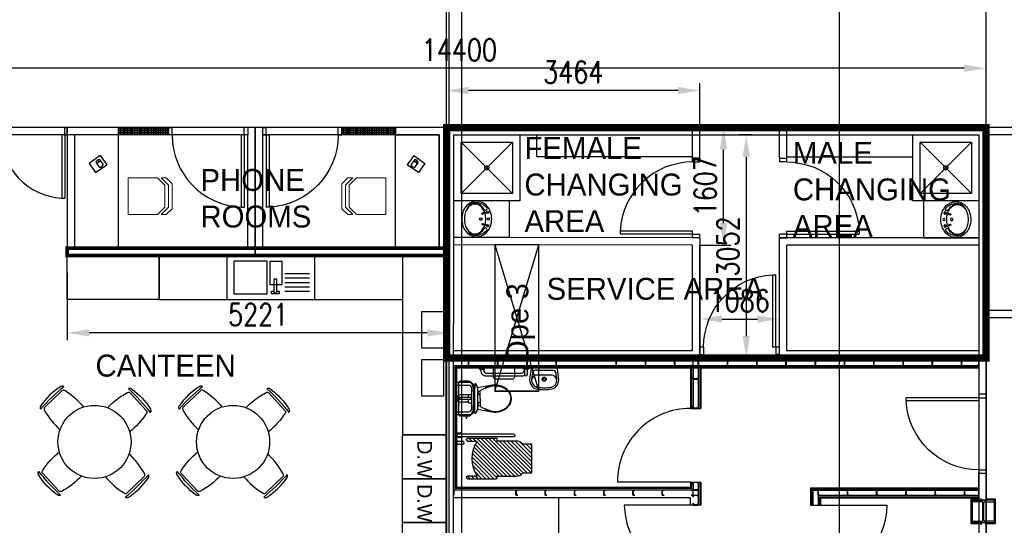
# Model space of a CAD drawing. Header units: millimetres. Extents: x -312551 to 250764, y -35891 to 59426.
# Tile 182 of 256: x -86822 to -73360, y 36540 to 43454. Entities that reach past the tile are written whole.
import ezdxf

# ---------------------------------------------------------------- set-up
doc = ezdxf.new("R2010")
doc.units = ezdxf.units.MM
doc.header["$LTSCALE"] = 2.5
doc.linetypes.add('HIDDEN2', pattern=[0.1875, 0.125, -0.0625])
for name, color, linetype in [('740-SANITARY-FITTINGS', 3, 'Continuous'), ('doors', 1, 'Continuous'), ('FO-00$0$SHELVES_COUNTERS', 1, 'Continuous'), ('FO-01- FURN$0$FURNITURE', 22, 'Continuous'), ('Furn-outline', 7, 'Continuous'), ('NF ARCH', 4, 'Continuous'), ('NF-AS BUILT', 7, 'Continuous'), ('NF-FURNITURE', 4, 'Continuous'), ('NF-GRIDS', 252, 'Continuous'), ('NF-Steel columns', 6, 'Continuous'), ('NF-TEXT', 1, 'Continuous'), ('REGUS-FURNITURE', 40, 'Continuous'), ('Service ducts', 2, 'Continuous')]:
    doc.layers.add(name, color=color, linetype=linetype)
doc.styles.add('ROMANS', font='romans.shx', dxfattribs={"width": 0.8})
doc.dimstyles.new('100NFDIM', dxfattribs={"dimscale": 100, "dimtxt": 3, "dimasz": 3, "dimexe": 1, "dimexo": 1, "dimgap": 1, "dimtad": 1, "dimdec": 0, "dimdsep": 46, "dimtxsty": 'ROMANS', "dimcen": 3, "dimclrd": 4, "dimclre": 4, "dimclrt": 1, "dimaunit": 1, "dimadec": 0, "dimazin": 0, "dimtfac": 1, "dimtdec": 0, "dimtmove": 0, "dimatfit": 3, "dimfxl": 0, "dimtolj": 1, "dimarcsym": 0})
pattern_1 = [(0, (-207992.777, 0), (0, 31.75), []), (0, (-207992.777, 15.875), (0, 31.75), [15.875, -7.9375])]

# ---------------------------------------------------------------- blocks, each defined once
blk = doc.blocks.new('305')
at = {"layer": 'NF-Steel columns', "color": 2, "linetype": 'Continuous'}
for points in [[(0, -152), (-156, -152), (-156, -132), (-19, -132, 0.414214), (-7, -119), (-7, 119, 0.414214), (-19, 132), (-156, 132), (-156, 153), (0, 153)], [(0, -152), (149, -152), (149, -132), (19, -132, -0.414214), (7, -119), (7, 119, -0.414214), (19, 132), (149, 132), (149, 153), (0, 153)]]:
    blk.add_lwpolyline(points, format="xyb", dxfattribs=at)
blk = doc.blocks.new('Door')
at = {"layer": 'REGUS-FURNITURE'}
for p, q in [((0, 0), (0.1, 0)), ((0, 0), (0, -0.05)), ((0.1, 0), (0.1, -0.09)), ((0.1, -0.05), (0, -0.05)), ((0.1, -0.05), (1.09, -0.05)), ((0.1, -0.09), (1.09, -0.09)), ((1.09, -0.09), (1.09, -0.05)), ((0.1, -1.036), (0, -1.036)), ((0, -1.086), (0, -1.036)), ((0.1, -1.036), (0.1, -1.086)), ((0, -1.086), (0.1, -1.086))]:
    blk.add_line(p, q, dxfattribs=at)
blk.add_arc((0.1, -0.045), 0.991, 270, 357.3974, dxfattribs=at)
blk = doc.blocks.new('*D214')
at = {"color": 4, "lineweight": -2, "ltscale": 500000}
for p, q in [((-76807, 41879), (-76988, 41879)), ((-76888, 41579), (-76888, 39127)), ((-76807, 38827), (-76988, 38827))]:
    blk.add_line(p, q, dxfattribs=at)
at = {"color": 4, "ltscale": 500000}
for points in [[(-76938, 41579), (-76838, 41579), (-76888, 41879)], [(-76938, 39127), (-76838, 39127), (-76888, 38827)]]:
    blk.add_solid(points, dxfattribs=at)
at = {"layer": 'Defpoints', "color": 0, "ltscale": 500000}
for p in [(-76707, 41879), (-76888, 38827), (-76707, 38827)]:
    blk.add_point(p, dxfattribs=at)
at = {"color": 1, "ltscale": 500000, "insert": (-77138, 40353), "char_height": 300, "attachment_point": 5, "rotation": 90, "style": 'ROMANS'}
blk.add_mtext('\\A1;3052', dxfattribs=at)
blk = doc.blocks.new('SINK')
at = {"layer": 'FO-00$0$SHELVES_COUNTERS', "color": 1}
for p, q in [((167488, 30257), (167488, 29657)), ((168414, 30257), (168414, 29657)), ((169614, 30257, 0), (169614, 29657, 0))]:
    blk.add_line(p, q, dxfattribs=at)
at = {"layer": 'FO-00$0$SHELVES_COUNTERS'}
for p, q in [((170820, 29657), (170820, 30257)), ((169209, 30010, 0), (169546, 30010, 0)), ((169209, 29951, 0), (169546, 29951, 0)), ((169209, 29890, 0), (169546, 29890, 0)), ((169209, 29829, 0), (169546, 29829, 0)), ((169209, 29767, 0), (169546, 29767, 0)), ((167488, 29657), (170820, 29657))]:
    blk.add_line(p, q, dxfattribs=at)
at = {"layer": 'FO-00$0$SHELVES_COUNTERS', "elevation": 0}
for points in [[(168510, 30180), (168510, 29731), (168966, 29731), (168966, 30180)], [(169003, 30177), (169003, 29860), (169172, 29860), (169172, 30177)], [(169061, 29742), (169061, 29936), (169096, 29936), (169096, 29742)]]:
    blk.add_lwpolyline(points, close=True, dxfattribs=at)
blk.add_lwpolyline([(169096, 29771), (169130, 29771), (169130, 29732), (169028, 29732), (169028, 29771), (169061, 29771)], dxfattribs=at)
blk = doc.blocks.new('FO-01- FURN$0$CHAIR')
at = {"layer": 'FO-01- FURN$0$FURNITURE'}
for p, q in [((-164, 464), (-165, 464)), ((94, 182), (-138, 409)), ((150, 156), (150, 157))]:
    blk.add_line(p, q, dxfattribs=at)
for centre, radius, start, end in [((376, -510), 1075, 120.7938, 139.6463), ((-159, 388), 30, 45.6325, 120.7938), ((-143, 443), 30, 57.1635, 135.6325), ((-1844, -1567), 2636, 40.8445, 50.4206), ((-658, -355), 981, 34.1016, 57.1635), ((-836, 676), 1075, 311.6188, 330.4713), ((73, 161), 30, 330.4713, 45.6325), ((129, 178), 30, 315.6325, 34.1016)]:
    blk.add_arc(centre, radius, start, end, dxfattribs=at)
blk = doc.blocks.new('FO-01- FURN$0$A$C41051455')
at = {"linetype": 'Continuous', "lineweight": 0}
for p in [(0, 500), (400, 0)]:
    blk.add_line(p, (0, 0), dxfattribs=at)
at = {"lineweight": 0}
for p, q in [((400, 500), (0, 500)), ((400, 500), (500, 400)), ((550, 400), (450, 500)), ((450, 500), (520, 500)), ((600, 420), (520, 500)), ((600, 80), (600, 420)), ((500, 400), (500, 100)), ((550, 100), (550, 400)), ((400, 0), (500, 100)), ((450, 0), (550, 100)), ((520, 0), (600, 80)), ((450, 0), (520, 0))]:
    blk.add_line(p, q, dxfattribs=at)
blk = doc.blocks.new('BASIN_545')
at = {"layer": '740-SANITARY-FITTINGS', "color": 0}
for p, q in [((-104, -95), (-88, -160)), ((-88, -91), (-72, -156)), ((88, -91), (72, -156)), ((104, -95), (88, -160))]:
    blk.add_line(p, q, dxfattribs=at)
for centre, radius in [((-100, -78), 17.6), ((-100, -78), 11.6), ((0, -63), 16), ((100, -78), 17.6), ((100, -78), 11.6), ((0, -180), 20)]:
    blk.add_circle(centre, radius, dxfattribs=at)
for centre, radius, start, end in [((-42, -262), 235, 129.8572, 153.6119), ((-10, -264), 238, 132.7019, 174.8661), ((-57, -298), 189, 125.5377, 149.8906), ((-17, -293), 275, 109.076, 129.8572), ((-159, -110), 24.4, 300.0122, 120.0122), ((-23, -346), 248, 120.0122, 125.5377), ((-23, -346), 238, 108.4839, 125.5377), ((0, -341), 326, 90, 109.076), ((0, -422), 317, 90, 104.9359), ((0, -341), 326, 70.924, 90), ((0, -422), 317, 75.0641, 90), ((23, -346), 238, 54.4623, 71.5161), ((17, -293), 275, 50.1428, 70.924), ((159, -110), 24.4, 59.9878, 239.9878), ((23, -346), 248, 54.4623, 59.9878), ((57, -298), 189, 30.1094, 54.4623), ((10, -264), 238, 5.1339, 47.2981), ((42, -262), 235, 26.3881, 50.1428), ((-81, -242), 191, 153.6119, 180), ((-81, -242), 191, 180, 206.3881), ((-107, -255), 141, 174.8661, 250.5816), ((-110, -268), 128, 149.8906, 174.4509), ((-232, -255), 5.02, 179.8426, 359.8513), ((-110, -268), 118, 149.8906, 180), ((-110, -268), 118, 180, 210.1094), ((-57, -298), 179, 125.5377, 149.8906), ((-80, -158), 8.43, 194.1282, 14.1282), ((80, -158), 8.43, 165.8718, 345.8718), ((107, -255), 141, 289.4184, 5.1339), ((57, -298), 179, 30.1094, 54.4623), ((110, -268), 118, 0, 30.1094), ((110, -268), 118, 329.8906, 360), ((110, -268), 128, 5.5491, 30.1094), ((232, -255), 5.02, 180.1487, 0.1574), ((81, -242), 191, 360, 26.3881), ((81, -242), 191, 333.6119, 360), ((-42, -223), 235, 206.3881, 230.1428), ((-57, -237), 179, 210.1094, 234.4623), ((-17, -192), 275, 230.1428, 250.924), ((-23, -189), 238, 234.4623, 253.5183), ((0, -113), 317, 253.5183, 270), ((0, -113), 317, 270, 286.4817), ((23, -189), 238, 286.4817, 305.5377), ((17, -192), 275, 289.076, 309.8572), ((57, -237), 179, 305.5377, 329.8906), ((42, -223), 235, 309.8572, 333.6119), ((0, -144), 326, 250.924, 270), ((0, -144), 326, 270, 289.076)]:
    blk.add_arc(centre, radius, start, end, dxfattribs=at)
blk = doc.blocks.new('B_545')
at = {"color": 8}
blk.add_blockref('BASIN_545', (0, -15), dxfattribs=at)
blk = doc.blocks.new('1800door')
for p, q in [((-865, 0), (-865, 864)), ((-825, 864), (-865, 864)), ((-825, 0), (-825, 864)), ((825, 0), (825, 864)), ((825, 864), (865, 864)), ((865, 0), (865, 864)), ((-865, 0), (-900, 0)), ((-865, 0), (-865, -100)), ((-865, 0), (-825, 0)), ((865, 0), (825, 0)), ((865, 0), (865, -100)), ((865, 0), (900, 0)), ((900, 0), (900, -100)), ((-900, 0), (-900, -100)), ((-865, -100), (-900, -100)), ((865, -100), (900, -100))]:
    blk.add_line(p, q)
for centre, start, end in [((-865, 0), 0, 87.3495), ((865, 0), 92.6505, 180)]:
    blk.add_arc(centre, 865, start, end)
blk = doc.blocks.new('*D250')
at = {"color": 4, "lineweight": -2, "ltscale": 500000}
for p, q in [((-77521, 41979), (-77098, 41979)), ((-77198, 40672), (-77198, 41679)), ((-77521, 40372), (-77098, 40372))]:
    blk.add_line(p, q, dxfattribs=at)
at = {"color": 4, "ltscale": 500000}
for points in [[(-77248, 41679), (-77148, 41679), (-77198, 41979)], [(-77248, 40672), (-77148, 40672), (-77198, 40372)]]:
    blk.add_solid(points, dxfattribs=at)
at = {"layer": 'Defpoints', "color": 0, "ltscale": 500000}
for p in [(-77621, 41979), (-77198, 41979), (-77621, 40372)]:
    blk.add_point(p, dxfattribs=at)
at = {"color": 1, "ltscale": 500000, "insert": (-77448, 41176), "char_height": 300, "attachment_point": 5, "rotation": 90, "style": 'ROMANS'}
blk.add_mtext('\\A1;1607', dxfattribs=at)
blk = doc.blocks.new('*D251')
at = {"color": 4, "lineweight": -2, "ltscale": 500000}
for p, q in [((-80985, 41885), (-80985, 42585)), ((-77521, 41885), (-77521, 42585)), ((-77821, 42485), (-80685, 42485))]:
    blk.add_line(p, q, dxfattribs=at)
at = {"color": 4, "ltscale": 500000}
for points in [[(-80685, 42535), (-80685, 42435), (-80985, 42485)], [(-77821, 42535), (-77821, 42435), (-77521, 42485)]]:
    blk.add_solid(points, dxfattribs=at)
at = {"layer": 'Defpoints', "color": 0, "ltscale": 500000}
for p in [(-80985, 42485), (-80985, 41785, 0), (-77521, 41785)]:
    blk.add_point(p, dxfattribs=at)
at = {"color": 1, "ltscale": 500000, "insert": (-79253, 42735), "char_height": 300, "attachment_point": 5, "style": 'ROMANS'}
blk.add_mtext('\\A1;3464', dxfattribs=at)
blk = doc.blocks.new('*D252')
at = {"color": 4, "lineweight": -2, "ltscale": 500000}
for p, q in [((-88010, 42217), (-88010, 42890)), ((-73610, 42217), (-73610, 42890)), ((-73910, 42790), (-87710, 42790))]:
    blk.add_line(p, q, dxfattribs=at)
at = {"color": 4, "ltscale": 500000}
for points in [[(-87710, 42840), (-87710, 42740), (-88010, 42790)], [(-73910, 42840), (-73910, 42740), (-73610, 42790)]]:
    blk.add_solid(points, dxfattribs=at)
at = {"layer": 'Defpoints', "color": 0, "ltscale": 500000}
for p in [(-88010, 42790), (-88010, 42117), (-73610, 42117)]:
    blk.add_point(p, dxfattribs=at)
at = {"color": 1, "ltscale": 500000, "insert": (-80810, 43040), "char_height": 300, "attachment_point": 5, "style": 'ROMANS'}
blk.add_mtext('\\A1;14400', dxfattribs=at)
blk = doc.blocks.new('*D253')
at = {"color": 4, "lineweight": -2, "ltscale": 500000}
for p, q in [((-77521, 39457), (-77521, 39461)), ((-76435, 39457), (-76435, 39461)), ((-77221, 39361), (-76735, 39361))]:
    blk.add_line(p, q, dxfattribs=at)
at = {"color": 4, "ltscale": 500000}
for points in [[(-77221, 39411), (-77221, 39311), (-77521, 39361)], [(-76735, 39411), (-76735, 39311), (-76435, 39361)]]:
    blk.add_solid(points, dxfattribs=at)
at = {"layer": 'Defpoints', "color": 0, "ltscale": 500000}
for p in [(-77521, 39357), (-76435, 39361), (-76435, 39357)]:
    blk.add_point(p, dxfattribs=at)
at = {"color": 1, "ltscale": 500000, "insert": (-76978, 39611), "char_height": 300, "attachment_point": 5, "style": 'ROMANS'}
blk.add_mtext('\\A1;1086', dxfattribs=at)
blk = doc.blocks.new('*D254')
at = {"color": 4, "lineweight": -2, "ltscale": 500000}
for p, q in [((-86171, 39992), (-86171, 39071)), ((-80950, 39992), (-80950, 39071)), ((-81250, 39171), (-85871, 39171))]:
    blk.add_line(p, q, dxfattribs=at)
at = {"color": 4, "ltscale": 500000}
for points in [[(-85871, 39221), (-85871, 39121), (-86171, 39171)], [(-81250, 39221), (-81250, 39121), (-80950, 39171)]]:
    blk.add_solid(points, dxfattribs=at)
at = {"layer": 'Defpoints', "color": 0, "ltscale": 500000}
for p in [(-86171, 40092), (-80950, 40092), (-86171, 39171)]:
    blk.add_point(p, dxfattribs=at)
at = {"color": 1, "ltscale": 500000, "insert": (-83561, 39421), "char_height": 300, "attachment_point": 5, "style": 'ROMANS'}
blk.add_mtext('\\A1;5221', dxfattribs=at)

msp = doc.modelspace()

# ---------------------------------------------------------------- hatches: boundary and pattern name
at = {"ltscale": 500000}
h = msp.add_hatch(dxfattribs=at)
h.set_pattern_fill('BRASS', color=8, scale=5, style=0)
h.set_pattern_definition(pattern_1)
h.paths.add_polyline_path([(-81685, 41979.1), (-82417.1, 41979.1), (-82417.1, 41879.1), (-81685, 41879.1)])
at = {"layer": 'NF ARCH'}
h = msp.add_hatch(dxfattribs=at)
h.set_pattern_fill('BRASS', color=8, scale=5, style=0)
h.set_pattern_definition(pattern_1)
h.paths.add_polyline_path([(-84789.1, 41879.1), (-84789.1, 41979.1), (-85471.2, 41979.1), (-85471.2, 41879.1)])
at = {"layer": 'NF-FURNITURE'}
h = msp.add_hatch(dxfattribs=at)
h.set_pattern_fill('ANSI31', color=8, scale=12, angle=180, style=0)
h.set_pattern_definition([(315, (734170.83, 67528.308), (-26.9407684, -26.9407684), [])])
edge = h.paths.add_edge_path()
edge.add_line((-80565.5, 37212.7), (-80698, 37212.7))
edge.add_arc((-80698, 37195.2), 17.5, 90, 270)
edge.add_line((-80698, 37177.7), (-80304.4, 37177.7))
edge.add_arc((-80304.4, 37195.2), 17.5, 270, 450)
edge.add_line((-80304.4, 37212.7), (-80035.8, 37212.7))
edge.add_arc((-80030.4, 37322.8), 110.2, 267.1917, 323.80642)
edge.add_line((-79941.5, 37257.7), (-79818, 37257.7))
edge.add_line((-79818, 37257.7), (-79818, 37647.7))
edge.add_line((-79818, 37647.7), (-79941.5, 37647.7))
edge.add_arc((-80030.4, 37582.6), 110.2, 36.19358, 92.8083)
edge.add_line((-80035.8, 37692.7), (-80304.4, 37692.7))
edge.add_arc((-80304.4, 37710.2), 17.5, 270, 450)
edge.add_line((-80304.4, 37727.7), (-80698, 37727.7))
edge.add_arc((-80698, 37710.2), 17.5, 90, 270)
edge.add_line((-80698, 37692.7), (-80565.5, 37692.7))
edge.add_arc((-80208, 37452.7), 430.6, 146.1302, 213.8698)

# ---------------------------------------------------------------- linework, layer by layer
at = {"color": 8, "ltscale": 500000}
for p, q in [((-86171.2, 41979.1, 0), (-88071.2, 41979.1, 0)), ((-86071.2, 41879.1, 0), (-87971.2, 41879.1, 0)), ((-76435, 38827.1), (-76435, 40471.3)), ((-77621, 38927.1), (-77621, 40372.4)), ((-77521, 38977.1), (-77521, 40372.3)), ((-76335, 38927.1), (-76335, 40371.2))]:
    msp.add_line(p, q, dxfattribs=at)
at = {"color": 8, "ltscale": 500000, "elevation": 0}
for points in [[(-86171.2, 40229.2), (-83603.1, 40229.2), (-83603.1, 41979.1), (-86171.2, 41979.1)], [(-86071.2, 40329.2), (-83703.1, 40329.2), (-83703.1, 41879.1), (-86071.2, 41879.1)], [(-84789.1, 41879.1), (-85471.2, 41879.1), (-85471.2, 41979.1), (-84789.1, 41979.1)], [(-83603.1, 40229.2), (-80985, 40229.1), (-80985, 41979.1), (-83603.1, 41979.1)], [(-83503.1, 40329.2), (-81085, 40329.1), (-81085, 41879.1), (-83503.1, 41879.1)], [(-81685, 41879.1), (-82417.1, 41879.1), (-82417.1, 41979.1), (-81685, 41979.1)]]:
    msp.add_lwpolyline(points, close=True, dxfattribs=at)
at = {"color": 8, "ltscale": 500000}
for points in [[(-77521, 40472.3), (-80886.4, 40475.5)], [(-77521, 40472.3), (-77521, 38792.1), (-80768, 38792.1)], [(-73709.9, 40468.7), (-76435, 40471.3)], [(-77621, 40372.4), (-80886.5, 40375.5)], [(-73710, 40368.7), (-76335, 40371.2)]]:
    msp.add_lwpolyline(points, dxfattribs=at)
at = {"color": 8, "ltscale": 500000, "const_width": 50, "elevation": 0}
msp.add_lwpolyline([(-80986.6, 40229.1), (-86171.2, 40229.1), (-86171.2, 40329.2), (-80986.6, 40329.2)], close=True, dxfattribs=at)
at = {"layer": 'doors', "color": 10, "ltscale": 500000, "const_width": 100, "elevation": 0}
msp.add_lwpolyline([(-80985, 41979), (-73610, 41979), (-73610, 38826.7), (-80985, 38826.7), (-80985, 41979)], dxfattribs=at)
at = {"layer": 'FO-00$0$SHELVES_COUNTERS', "color": 8}
for p, q in [((-81587.2, 39629.3), (-81587.2, 37777.4)), ((-80987.5, 37777.4, 0), (-81587.5, 37777.4, 0))]:
    msp.add_line(p, q, dxfattribs=at)
at = {"layer": 'FO-01- FURN$0$FURNITURE', "color": 8, "elevation": 0}
for points in [[(-86071.2, 40329.2), (-85471.2, 40329.2), (-85471.2, 41879.1), (-86071.2, 41879.1)], [(-81085, 40329.2), (-81685, 40329.2), (-81685, 41879.1), (-81085, 41879.1)]]:
    msp.add_lwpolyline(points, close=True, dxfattribs=at)
at = {"layer": 'FO-01- FURN$0$FURNITURE', "color": 8}
for centre in [(-85798.9, 37680.5), (-83904.2, 37680.5)]:
    msp.add_circle(centre, 500, dxfattribs=at)
at = {"layer": 'Furn-outline', "color": 8}
for p, q in [((-85719.2, 41595.1), (-85871.2, 41489.1)), ((-85871.2, 41489.1), (-85783.4, 41363)), ((-85783.4, 41363), (-85631.4, 41469)), ((-85781.9, 41507.6), (-85730.4, 41433.8)), ((-85756, 41531.6), (-85738.8, 41507)), ((-85732.7, 41541.9), (-85681.2, 41468.1)), ((-85719.2, 41595.1), (-85631.4, 41469)), ((-81434.2, 41595.1), (-81522.1, 41469)), ((-81370.1, 41363), (-81522.1, 41469)), ((-81420.7, 41541.9), (-81472.2, 41468.1)), ((-81434.2, 41595.1), (-81282.2, 41489.1)), ((-81371.5, 41507.6), (-81423, 41433.8)), ((-81397.4, 41531.6), (-81414.6, 41507)), ((-81282.2, 41489.1), (-81370.1, 41363))]:
    msp.add_line(p, q, dxfattribs=at)
for centre, radius, start, end in [((-85707.3, 41453), 92.5, 105.96549, 143.81478), ((-85690.1, 41428.4), 92.5, 105.96549, 143.81478), ((-85728.7, 41483.7), 50, 268.02024, 341.76003), ((-81424.7, 41483.7), 50, 198.23997, 271.97976), ((-81463.3, 41428.4), 92.5, 36.18522, 74.03451), ((-81446.2, 41453), 92.5, 36.18522, 74.03451)]:
    msp.add_arc(centre, radius, start, end, dxfattribs=at)
at = {"layer": 'NF ARCH', "color": 8}
for p, q in [((-77620.9, 41508.4), (-77621, 41979.1)), ((-77521, 41508.4), (-77521, 41979.1)), ((-76435, 41558.4), (-76435, 41979.1)), ((-76335, 41558.4), (-76335, 41979.1)), ((-70695, 41879.1), (-73610, 41879.1)), ((-80785, 41779), (-80085, 41079)), ((-80085, 41779), (-80785, 41079)), ((-74510, 41779), (-73810, 41079)), ((-73810, 41779), (-74510, 41079)), ((-70695, 39479.1), (-73610, 39479.1)), ((-70695, 39379.1), (-73610, 39379.1)), ((-73710, 38927.1), (-76335, 38927.1)), ((-73610, 30453.5), (-73610, 36755.8))]:
    msp.add_line(p, q, dxfattribs=at)
for points in [[(-80885, 40979), (-80885, 41879), (-79985, 41879), (-79985, 40979)], [(-74610, 40979), (-74610, 41879), (-73710, 41879), (-73710, 40979)], [(-80785, 41079), (-80785, 41779), (-80085, 41779), (-80085, 41079)], [(-74510, 41079), (-74510, 41779), (-73810, 41779), (-73810, 41079)]]:
    msp.add_lwpolyline(points, close=True, dxfattribs=at)
for points in [[(-80129.9, 40979), (-80129.9, 40475.4), (-80886.4, 40475.4)], [(-74466.4, 40977.9), (-74466.4, 40468.7), (-73709.9, 40468.7)]]:
    msp.add_lwpolyline(points, dxfattribs=at)
for centre in [(-80435, 41429), (-74160, 41429)]:
    msp.add_circle(centre, 28.5, dxfattribs=at)
at = {"layer": 'NF-AS BUILT', "color": 8}
for p, q in [((-80985, 41979.1), (-80990, 31129.1)), ((-80325, 41979.1), (-80985, 41979.1)), ((-73610, 41979.1), (-80325, 41979.1)), ((-80325, 41979.1), (-80325, 41979.1)), ((-79750.2, 41579.1), (-79750.2, 41879.1)), ((-73205, 41979.1), (-73610, 41979.1)), ((-73610, 41979.1), (-73610, 41979.1)), ((-73610, 41979.1), (-73610, 41979.1)), ((-73610, 41979.1), (-73610, 41979.1))]:
    msp.add_line(p, q, dxfattribs=at)
for points in [[(-73610, 31127.7), (-80990, 31129.1), (-80990, 36694.1), (-80990, 36694.1), (-80985, 41979.1), (-73610, 41979.1), (-73610, 31127.7)], [(-77620.9, 41579.1), (-79750.2, 41579.1)], [(-76335, 41579.1), (-74610, 41579.1)], [(-77621, 38927.1), (-80887.9, 38927.1)]]:
    msp.add_lwpolyline(points, dxfattribs=at)
msp.add_lwpolyline([(-73710, 31227.7), (-80890, 31229.1), (-80890, 36694.1), (-80885.1, 41879.1), (-73710, 41879.1)], close=True, dxfattribs=at)
at = {"layer": 'NF-FURNITURE', "color": 8}
for p, q in [((-80885, 38827.1), (-77582.5, 38827.1)), ((-73710, 38812.1), (-80885, 38812.1)), ((-73710, 38792.1), (-80885, 38792.1)), ((-77795, 38827.1), (-73710, 38827.1)), ((-77402.4, 38722.1), (-80885, 38722.1)), ((-80885, 38722.1), (-80885, 36952.1)), ((-77422.4, 38702.1), (-80865, 38702.1)), ((-80865, 38702.1), (-80865, 37041.3)), ((-80850, 38687.1), (-80850, 37056.3)), ((-77437.4, 38687.1), (-80850, 38687.1)), ((-79755.7, 38660.7), (-79769.1, 38660.7)), ((-79755.7, 38660.7), (-79532.5, 38660.7)), ((-77650, 38687.1), (-77650, 38139.5)), ((-77635, 38687.1), (-77635, 38139.5)), ((-77615, 38687.1), (-77615, 38139.5)), ((-73710, 38722.1), (-77545, 38722.1)), ((-77545, 38687.1), (-77545, 38139.5)), ((-73710, 38702.1), (-77525, 38702.1)), ((-77525, 38687.1), (-77525, 38139.5)), ((-77510, 38687.1), (-77510, 38139.5)), ((-73710, 38687.1), (-77510, 38687.1)), ((-79541.7, 38592.2), (-79760.1, 38592.8)), ((-80360.7, 38455.6), (-80563.1, 38419.6)), ((-80562.2, 38413.5), (-80562.2, 38133.5)), ((-80348.8, 38457.1), (-80360.7, 38455.6)), ((-80324.7, 38459.1), (-80348.8, 38457.1)), ((-80312.7, 38459.5), (-80324.7, 38459.1)), ((-80269.9, 38453.5), (-80312.7, 38459.5)), ((-80228.8, 38440.5), (-80269.9, 38453.5)), ((-80192.9, 38424.2), (-80228.8, 38440.5)), ((-80160.6, 38401.6), (-80192.9, 38424.2)), ((-80133.9, 38373.9), (-80160.6, 38401.6)), ((-80113.4, 38341.2), (-80133.9, 38373.9)), ((-80649.5, 38286.7), (-80820, 38286.7)), ((-80649.5, 38260.3), (-80820, 38260.3)), ((-80686.6, 38323.5), (-80793.4, 38323.5)), ((-80686.6, 38330), (-80640, 38330)), ((-80686.6, 38286.7), (-80686.6, 38330)), ((-80686.6, 38216.9), (-80686.6, 38260.3)), ((-80649.5, 38287.7), (-80649.5, 38259.3)), ((-80640, 38290.7), (-80646.5, 38290.7)), ((-80640, 38256.3), (-80646.5, 38256.3)), ((-80101.6, 38308.2), (-80113.4, 38341.2)), ((-80113.4, 38205.7), (-80101.6, 38238.7)), ((-80097.6, 38273.5), (-80101.6, 38308.2)), ((-80101.6, 38238.7), (-80097.6, 38273.5)), ((-80686.6, 38223.5), (-80793.4, 38223.5)), ((-80686.6, 38216.9), (-80640, 38216.9)), ((-80563.1, 38127.4), (-80360.7, 38091.4)), ((-80269.9, 38093.5), (-80228.8, 38106.5)), ((-80228.8, 38106.5), (-80192.9, 38122.8)), ((-80192.9, 38122.8), (-80160.6, 38145.3)), ((-80160.6, 38145.3), (-80133.9, 38173.1)), ((-80133.9, 38173.1), (-80113.4, 38205.7)), ((-77650, 38139.5), (-77510, 38139.5)), ((-80716.2, 38036.5), (-80716.2, 38016.3)), ((-80710, 38016.3), (-80710, 38036.5)), ((-80360.7, 38091.4), (-80336.8, 38088.3)), ((-80336.8, 38088.3), (-80312.7, 38087.5)), ((-80312.7, 38087.5), (-80269.9, 38093.5)), ((-80840, 37689.4), (-80765, 37689.4)), ((-80840, 37649.4), (-80765, 37649.4)), ((-73710, 36883.3), (-73710, 37273.1)), ((-73610, 36883.3), (-73610, 37273.1)), ((-77615, 37021.3), (-80885, 37021.3)), ((-77635, 37041.3), (-80865, 37041.3)), ((-77650, 37056.3), (-80850, 37056.3)), ((-77650, 37129.5), (-78650, 37129.5)), ((-77650, 37129.5), (-77510, 37129.5)), ((-77650, 37129.5), (-77650, 37056.3)), ((-77635, 37129.5), (-77635, 37041.3)), ((-77615, 37129.5), (-77615, 37021.3)), ((-77545, 37126.1), (-77545, 36816.3)), ((-77525, 37126.1), (-77525, 36816.3)), ((-77510, 37126.1), (-77510, 36816.3)), ((-76010, 37054.3), (-76010, 36816.3)), ((-76010, 37054.3), (-73710, 37054.3)), ((-75995, 37039.3), (-73710, 37039.3)), ((-75995, 37039.3), (-75995, 36816.3)), ((-75976, 37020.3), (-73710, 37020.3)), ((-75976, 37020.3), (-75976, 36816.3)), ((-77650, 36916.3), (-80885, 36916.3)), ((-79455.6, 36916.3), (-79455.6, 36389.8)), ((-77650, 36816.3), (-77650, 36916.3)), ((-75906, 36950.3), (-73710, 36950.3)), ((-75906, 36950.3), (-75906, 36816.3)), ((-75887, 36931.3), (-73710, 36931.3)), ((-75887, 36931.3), (-75887, 36816.3)), ((-75872, 36916.3), (-73710, 36916.3)), ((-75872, 36916.3), (-75872, 36816.3)), ((-77650, 36816.3), (-78555, 36816.3)), ((-77510, 36816.3), (-77650, 36816.3)), ((-76010, 36816.3), (-75860, 36816.3)), ((-75860, 36816.3), (-74960, 36816.3))]:
    msp.add_line(p, q, dxfattribs=at)
for points in [[(-84916.9, 39629.3), (-86171.2, 39629.3), (-86171.2, 40229.2), (-84916.9, 40229.2)], [(-81025.1, 39461.9), (-81025.1, 38961.9), (-81325.1, 38961.9), (-81325.1, 39461.9)], [(-81025.1, 38807.8), (-81025.1, 38307.8), (-81325.1, 38307.8), (-81325.1, 38807.8)], [(-80662.4, 38722.1), (-80687.4, 38722.1), (-80687.4, 38792.1), (-80662.4, 38792.1), (-80662.4, 38790.1), (-80685.4, 38790.1), (-80685.4, 38724.1), (-80662.4, 38724.1)], [(-80262.4, 38722.1), (-80287.4, 38722.1), (-80287.4, 38792.1), (-80262.4, 38792.1), (-80262.4, 38790.1), (-80285.4, 38790.1), (-80285.4, 38724.1), (-80262.4, 38724.1)], [(-79862.4, 38722.1), (-79887.4, 38722.1), (-79887.4, 38792.1), (-79862.4, 38792.1), (-79862.4, 38790.1), (-79885.4, 38790.1), (-79885.4, 38724.1), (-79862.4, 38724.1)], [(-79462.4, 38722.1), (-79487.4, 38722.1), (-79487.4, 38792.1), (-79462.4, 38792.1), (-79462.4, 38790.1), (-79485.4, 38790.1), (-79485.4, 38724.1), (-79462.4, 38724.1)], [(-78642.4, 38722.1), (-78667.4, 38722.1), (-78667.4, 38792.1), (-78642.4, 38792.1), (-78642.4, 38790.1), (-78665.4, 38790.1), (-78665.4, 38724.1), (-78642.4, 38724.1)], [(-78242.4, 38721.3), (-78267.4, 38721.3), (-78267.4, 38791.3), (-78242.4, 38791.3), (-78242.4, 38789.3), (-78265.4, 38789.3), (-78265.4, 38723.3), (-78242.4, 38723.3)], [(-77842.4, 38722.1), (-77867.4, 38722.1), (-77867.4, 38792.1), (-77842.4, 38792.1), (-77842.4, 38790.1), (-77865.4, 38790.1), (-77865.4, 38724.1), (-77842.4, 38724.1)], [(-77640, 38722.1), (-77615, 38722.1), (-77615, 38792.1), (-77640, 38792.1), (-77640, 38790.1), (-77617, 38790.1), (-77617, 38724.1), (-77640, 38724.1)], [(-77520, 38722.1), (-77545, 38722.1), (-77545, 38792.1), (-77520, 38792.1), (-77520, 38790.1), (-77543, 38790.1), (-77543, 38724.1), (-77520, 38724.1)], [(-77120, 38722.1), (-77145, 38722.1), (-77145, 38792.1), (-77120, 38792.1), (-77120, 38790.1), (-77143, 38790.1), (-77143, 38724.1), (-77120, 38724.1)], [(-76720, 38722.1), (-76745, 38722.1), (-76745, 38792.1), (-76720, 38792.1), (-76720, 38790.1), (-76743, 38790.1), (-76743, 38724.1), (-76720, 38724.1)], [(-76320, 38722.1), (-76345, 38722.1), (-76345, 38792.1), (-76320, 38792.1), (-76320, 38790.1), (-76343, 38790.1), (-76343, 38724.1), (-76320, 38724.1)], [(-75920, 38722.1), (-75945, 38722.1), (-75945, 38792.1), (-75920, 38792.1), (-75920, 38790.1), (-75943, 38790.1), (-75943, 38724.1), (-75920, 38724.1)], [(-75520, 38722.1), (-75545, 38722.1), (-75545, 38792.1), (-75520, 38792.1), (-75520, 38790.1), (-75543, 38790.1), (-75543, 38724.1), (-75520, 38724.1)], [(-75120, 38722.1), (-75145, 38722.1), (-75145, 38792.1), (-75120, 38792.1), (-75120, 38790.1), (-75143, 38790.1), (-75143, 38724.1), (-75120, 38724.1)], [(-74720, 38722.1), (-74745, 38722.1), (-74745, 38792.1), (-74720, 38792.1), (-74720, 38790.1), (-74743, 38790.1), (-74743, 38724.1), (-74720, 38724.1)], [(-74320, 38722.1), (-74345, 38722.1), (-74345, 38792.1), (-74320, 38792.1), (-74320, 38790.1), (-74343, 38790.1), (-74343, 38724.1), (-74320, 38724.1)], [(-73920, 38722.1), (-73945, 38722.1), (-73945, 38792.1), (-73920, 38792.1), (-73920, 38790.1), (-73943, 38790.1), (-73943, 38724.1), (-73920, 38724.1)], [(-73735, 38722.1), (-73710, 38722.1), (-73710, 38792.1), (-73735, 38792.1), (-73735, 38790.1), (-73712, 38790.1), (-73712, 38724.1), (-73735, 38724.1)], [(-77615, 38697.1), (-77615, 38722.1), (-77545, 38722.1), (-77545, 38697.1), (-77547, 38697.1), (-77547, 38720.1), (-77613, 38720.1), (-77613, 38697.1)], [(-77615, 38564.5), (-77615, 38539.5), (-77545, 38539.5), (-77545, 38564.5), (-77547, 38564.5), (-77547, 38541.5), (-77613, 38541.5), (-77613, 38564.5)], [(-77615, 38164.5), (-77615, 38139.5), (-77545, 38139.5), (-77545, 38164.5), (-77547, 38164.5), (-77547, 38141.5), (-77613, 38141.5), (-77613, 38164.5)], [(-80012.5, 36951.3), (-80037.5, 36951.3), (-80037.5, 37021.3), (-80012.5, 37021.3), (-80012.5, 37019.3), (-80035.5, 37019.3), (-80035.5, 36953.3), (-80012.5, 36953.3)], [(-79612.5, 36951.3), (-79637.5, 36951.3), (-79637.5, 37021.3), (-79612.5, 37021.3), (-79612.5, 37019.3), (-79635.5, 37019.3), (-79635.5, 36953.3), (-79612.5, 36953.3)], [(-79212.5, 36951.3), (-79237.5, 36951.3), (-79237.5, 37021.3), (-79212.5, 37021.3), (-79212.5, 37019.3), (-79235.5, 37019.3), (-79235.5, 36953.3), (-79212.5, 36953.3)], [(-78812.5, 36951.3), (-78837.5, 36951.3), (-78837.5, 37021.3), (-78812.5, 37021.3), (-78812.5, 37019.3), (-78835.5, 37019.3), (-78835.5, 36953.3), (-78812.5, 36953.3)], [(-78412.5, 36951.3), (-78437.5, 36951.3), (-78437.5, 37021.3), (-78412.5, 37021.3), (-78412.5, 37019.3), (-78435.5, 37019.3), (-78435.5, 36953.3), (-78412.5, 36953.3)], [(-78012.5, 36951.3), (-78037.5, 36951.3), (-78037.5, 37021.3), (-78012.5, 37021.3), (-78012.5, 37019.3), (-78035.5, 37019.3), (-78035.5, 36953.3), (-78012.5, 36953.3)], [(-77640, 36951.3), (-77615, 36951.3), (-77615, 37021.3), (-77640, 37021.3), (-77640, 37019.3), (-77617, 37019.3), (-77617, 36953.3), (-77640, 36953.3)], [(-77615, 37104.5), (-77615, 37129.5), (-77545, 37129.5), (-77545, 37104.5), (-77547, 37104.5), (-77547, 37127.5), (-77613, 37127.5), (-77613, 37104.5)], [(-77615, 37046.3), (-77615, 37021.3), (-77545, 37021.3), (-77545, 37046.3), (-77547, 37046.3), (-77547, 37023.3), (-77613, 37023.3), (-77613, 37046.3)], [(-75881, 36950.3), (-75906, 36950.3), (-75906, 37020.3), (-75881, 37020.3), (-75881, 37018.3), (-75904, 37018.3), (-75904, 36952.3), (-75881, 36952.3)], [(-75481, 36950.3), (-75506, 36950.3), (-75506, 37020.3), (-75481, 37020.3), (-75481, 37018.3), (-75504, 37018.3), (-75504, 36952.3), (-75481, 36952.3)], [(-75081, 36950.3), (-75106, 36950.3), (-75106, 37020.3), (-75081, 37020.3), (-75081, 37018.3), (-75104, 37018.3), (-75104, 36952.3), (-75081, 36952.3)], [(-74681, 36950.3), (-74706, 36950.3), (-74706, 37020.3), (-74681, 37020.3), (-74681, 37018.3), (-74704, 37018.3), (-74704, 36952.3), (-74681, 36952.3)], [(-74281, 36950.3), (-74306, 36950.3), (-74306, 37020.3), (-74281, 37020.3), (-74281, 37018.3), (-74304, 37018.3), (-74304, 36952.3), (-74281, 36952.3)], [(-73881, 36950.3), (-73906, 36950.3), (-73906, 37020.3), (-73881, 37020.3), (-73881, 37018.3), (-73904, 37018.3), (-73904, 36952.3), (-73881, 36952.3)], [(-77615, 36926.3), (-77615, 36951.3), (-77545, 36951.3), (-77545, 36926.3), (-77547, 36926.3), (-77547, 36949.3), (-77613, 36949.3), (-77613, 36926.3)], [(-73680, 36908.3), (-73680, 36883.3), (-73610, 36883.3), (-73610, 36908.3), (-73612, 36908.3), (-73612, 36885.3), (-73678, 36885.3), (-73678, 36908.3)], [(-77615, 36841.3), (-77615, 36816.3), (-77545, 36816.3), (-77545, 36841.3), (-77547, 36841.3), (-77547, 36818.3), (-77613, 36818.3), (-77613, 36841.3)], [(-73710, 36883.3), (-73801, 36883.3), (-73801, 36578.3), (-73496, 36578.3), (-73496, 36883.3)], [(-73680, 36553.3), (-73680, 36578.3), (-73610, 36578.3), (-73610, 36553.3), (-73612, 36553.3), (-73612, 36576.3), (-73678, 36576.3), (-73678, 36553.3)]]:
    msp.add_lwpolyline(points, close=True, dxfattribs=at)
for points in [[(-80535, 38687.1), (-80535, 38677.1), (-80465, 38677.1), (-80465, 38687.1)], [(-79865, 38687.1), (-79865, 38677.1), (-79935, 38677.1), (-79935, 38687.1)], [(-80600, 38466), (-80600, 38413.5)], [(-80600, 38080.9), (-80600, 38133.5)], [(-80850, 37734.4), (-80840, 37734.4), (-80840, 37804.4), (-80850, 37804.4)], [(-80850, 37634.4), (-80840, 37634.4), (-80840, 37704.4), (-80850, 37704.4)], [(-80840, 37791.6), (-80770, 37791.6), (-80770, 37799.4), (-80840, 37799.4)], [(-80840, 37747.1), (-80770, 37747.1), (-80770, 37739.4), (-80840, 37739.4)], [(-73710, 36898.3), (-73816, 36898.3), (-73816, 36563.3), (-73710, 36563.3)], [(-73610, 36563.3), (-73481, 36563.3), (-73481, 36898.3), (-73610, 36898.3)]]:
    msp.add_lwpolyline(points, dxfattribs=at)
for points in [[(-80520, 38677.1), (-80520, 38662.1, 0.4142136), (-80440, 38582.1), (-79960, 38582.1, 0.1382349), (-79918.2, 38593.9)], [(-80480, 38677.1), (-80480, 38662.1, 0.4142136), (-80440, 38622.1), (-79960, 38622.1, 0.4142555), (-79920, 38662.1)], [(-80057.6, 38687.1), (-80057.6, 38567.5, -0.4142136), (-80087.6, 38537.5), (-80312.3, 38537.5, -0.4142136), (-80342.3, 38567.5), (-80342.3, 38687.1)], [(-79920, 38677.1), (-79920, 38602.1, 1), (-79880, 38602.1), (-79880, 38677.1)], [(-80840, 38053.5), (-80680, 38053.5, 0.4142136), (-80600, 38133.5), (-80600, 38413.5, 0.4142316), (-80680, 38493.5), (-80850, 38493.5)], [(-80840, 38093.5), (-80680, 38093.5, 0.4142136), (-80640, 38133.5), (-80640, 38413.5, 0.4142555), (-80680, 38453.5), (-80850, 38453.5)], [(-80524.8, 38273.5), (-80524.8, 38375.3, -0.298874), (-80516.6, 38387.8), (-80411.3, 38440.7, -0.0183148), (-80396.5, 38446.5, -0.014972), (-80382, 38450.8)], [(-80460.7, 38408.5), (-80407.7, 38432.7, -0.0180831), (-80393.7, 38438.1, -0.0841007), (-80313, 38450.7, -0.0832998), (-80231.9, 38432.2, -0.0916393), (-80166.3, 38394.9, -0.1037955), (-80121.3, 38337.3, -0.1147064), (-80106.4, 38273.5)], [(-80524.8, 38273.5), (-80524.8, 38171.6, 0.298874), (-80516.6, 38159.2), (-80411.3, 38106.2, 0.0183148), (-80396.5, 38100.5, 0.014972), (-80382, 38096.1)], [(-80460.7, 38138.5), (-80407.7, 38114.3, 0.0180831), (-80393.7, 38108.8, 0.0841007), (-80313, 38096.3, 0.0832998), (-80231.9, 38114.7, 0.0916393), (-80166.3, 38152.1, 0.1037955), (-80121.3, 38209.6, 0.1147064), (-80106.4, 38273.5)], [(-80840, 37789.4), (-80070, 37789.4, -1), (-80070, 37749.4), (-80840, 37749.4)]]:
    msp.add_lwpolyline(points, format="xyb", dxfattribs=at)
for points in [[(-80820, 38273.5), (-80820, 38061.3), (-80818.1, 38051.8), (-80812.7, 38043.8), (-80804.6, 38038.4), (-80795.1, 38036.5), (-80687.4, 38036.5, 0.3050885), (-80639.6, 38067.7, 0.0378066), (-80618.9, 38133.1, 0.0277217), (-80611.1, 38273.5, 0.0277217), (-80618.9, 38413.8, 0.0378066), (-80639.6, 38479.3, 0.3050885), (-80687.4, 38510.5), (-80795.1, 38510.5), (-80804.6, 38508.6), (-80812.7, 38503.2), (-80818.1, 38495.1), (-80820, 38485.6)], [(-80565.5, 37212.7), (-80698, 37212.7, 1), (-80698, 37177.7), (-80304.4, 37177.7, 1), (-80304.4, 37212.7), (-80035.8, 37212.7, 0.2521789), (-79941.5, 37257.7), (-79818, 37257.7), (-79818, 37647.7), (-79941.5, 37647.7, 0.2521789), (-80035.8, 37692.7), (-80304.4, 37692.7, 1), (-80304.4, 37727.7), (-80698, 37727.7, 1), (-80698, 37692.7), (-80565.5, 37692.7, 0.3044887)]]:
    msp.add_lwpolyline(points, format="xyb", close=True, dxfattribs=at)
at = {"layer": 'NF-FURNITURE', "color": 8, "linetype": 'HIDDEN2'}
for points in [[(-80713.2, 38005.1), (-80715.6, 38005.1, -1), (-80715.6, 38005.4), (-80713.2, 38005.4)], [(-80713, 38036.5), (-80713, 38002.7, -1), (-80713.2, 38002.7), (-80713.2, 38036.5)], [(-80713, 38005.4), (-80710.6, 38005.4, -1), (-80710.6, 38005.1), (-80713, 38005.1)]]:
    msp.add_lwpolyline(points, format="xyb", dxfattribs=at)
at = {"layer": 'NF-FURNITURE', "color": 8, "elevation": 0}
for points in [[(-81587.2, 37777.4), (-80987.2, 37777.4), (-80987.2, 37177.4), (-81587.2, 37177.4)], [(-81587.2, 37177.4), (-80987.2, 37177.4), (-80987.2, 36577.4), (-81587.2, 36577.4)], [(-81587.2, 36577.4), (-80987.2, 36577.4), (-80987.2, 35977.4), (-81587.2, 35977.4)]]:
    msp.add_lwpolyline(points, close=True, dxfattribs=at)
at = {"layer": 'NF-FURNITURE', "color": 8}
for centre, radius in [((-79650.8, 38538.1), 27.8), ((-79650.8, 38538.1), 20), ((-80820, 38273.5), 13.2)]:
    msp.add_circle(centre, radius, dxfattribs=at)
for centre, radius, start, end in [((-78855.8, 38469.4), 995.7, 167.36874, 176.78657), ((-79769.1, 38616.5), 44.2, 90, 170.85051), ((-79532.5, 38616.5), 44.2, 9.14949, 90), ((-80445.9, 38469.4), 995.7, 3.21343, 12.63126), ((-79723.8, 38525.2), 126.2, 180, 253.68493), ((-78855.8, 38469.4), 969.3, 170.85051, 176.78657), ((-79723.8, 38525.2), 99.7, 180, 253.68493), ((-79738, 38514.1), 85.1, 122.60489, 178.5767), ((-79760.1, 38548.6), 44.2, 90, 122.60489), ((-79577.9, 38525.2), 99.7, 286.31507, 0), ((-79577.9, 38525.2), 126.2, 286.31507, 0), ((-79541.7, 38548.1), 44.2, 57.39511, 90), ((-79563.7, 38513.6), 85.1, 1.4233, 57.39511), ((-80445.9, 38469.4), 969.3, 3.21343, 9.14949), ((-80590, 38466), 10, 30.02611, 180), ((-80711.2, 38396), 150, 6.69851, 30.02611), ((-80536.8, 38351.5), 21.9, 56.6142, 303.3858), ((-79650.8, 39018.9), 624.2, 259.99869, 280.00131), ((-79650.8, 39018.9), 597.7, 259.99869, 280.00131), ((-80793.4, 38273.5), 50, 90, 270), ((-80646.5, 38287.7), 3, 90, 180), ((-80646.5, 38259.3), 3, 180, 270), ((-80711.2, 38151), 150, 329.97389, 353.30149), ((-80536.8, 38195.5), 21.9, 56.6142, 303.3858), ((-77650, 37139.5), 1000, 90, 180.57297), ((-80713.1, 38016.3), 3.12, 92.2934, 267.7066), ((-80713.1, 38005.2), 1.14, 96.29218, 173.70782), ((-80713.1, 38016.3), 3.12, 272.2934, 87.7066), ((-80713.1, 38005.2), 1.14, 6.29218, 83.70782), ((-80590, 38080.9), 10, 180, 329.97389), ((-80765, 37669.4), 20, 270, 90), ((-77655, 36816.3), 900, 180, 270), ((-75860, 36816.3), 900, 270, 0)]:
    msp.add_arc(centre, radius, start, end, dxfattribs=at)
at = {"layer": 'NF-FURNITURE', "color": 8, "linetype": 'HIDDEN2'}
for start, end in [(186.29218, 263.70782), (276.29218, 353.70782)]:
    msp.add_arc((-80713.1, 38005.2), 1.14, start, end, dxfattribs=at)
at = {"layer": 'NF-GRIDS', "color": 8}
for p, q in [((-80985, -27784), (-80985, 58409.3)), ((-80950, -27784), (-80950, 58409.3)), ((-80775, -27784), (-80775, 58409.3)), ((-73610, -27784), (-73610, 58409.3)), ((-75611, 27917.7, 0), (-75611, 46303.6, 0))]:
    msp.add_line(p, q, dxfattribs=at)
at = {"layer": 'Service ducts', "color": 8}
msp.add_lwpolyline([(-80325, 40375), (-80325, 38375), (-79725, 38375), (-79725, 40375), (-80325, 40375), (-79725, 38375), (-80325, 38375), (-79725, 40375)], dxfattribs=at)

# ---------------------------------------------------------------- block references
at = {"color": 8}
msp.add_blockref('SINK', (-252405.2, 9972.4), dxfattribs=at)
at = {"layer": 'doors', "color": 8, "rotation": 180}
msp.add_blockref('1800door', (-87071.2, 41879.1, 0), dxfattribs=at)
at = {"layer": 'FO-01- FURN$0$FURNITURE', "color": 8}
for name, p, rotation in [('FO-01- FURN$0$A$C41051455', (-85338.7, 40789.1, 0), 359.9979007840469), ('FO-01- FURN$0$CHAIR', (-86066.8, 38279.2), 88.28156325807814), ('FO-01- FURN$0$CHAIR', (-84172.1, 38279.2), 88.28156325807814), ('FO-01- FURN$0$CHAIR', (-85531, 37081.8), 268.2815632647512), ('FO-01- FURN$0$CHAIR', (-83636.3, 37081.8), 268.2815632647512)]:
    msp.add_blockref(name, p, dxfattribs=dict(at, rotation=rotation))
at = {"layer": 'FO-01- FURN$0$FURNITURE', "color": 8, "xscale": -1}
for name, p, rotation in [('FO-01- FURN$0$A$C41051455', (-81817.5, 40789.1, 0), 0.002099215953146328), ('FO-01- FURN$0$CHAIR', (-85495.6, 38262), 268.2815632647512), ('FO-01- FURN$0$CHAIR', (-83600.9, 38262), 268.2815632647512), ('FO-01- FURN$0$CHAIR', (-86102.2, 37099), 88.28156325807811), ('FO-01- FURN$0$CHAIR', (-84207.5, 37099), 88.28156325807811)]:
    msp.add_blockref(name, p, dxfattribs=dict(at, rotation=rotation))
at = {"layer": 'NF-AS BUILT', "color": 8, "yscale": 1000, "zscale": 1000}
for p, xscale, rotation in [((-83703.1, 41979.1, 0), 1000, 270), ((-83503.1, 41979.1, 0), -1000, 90), ((-77520.9, 40472.4), 1000, 180), ((-76435, 40472.4), -1000, 180), ((-76435, 38877.1), -1000, 270)]:
    msp.add_blockref('Door', p, dxfattribs=dict(at, xscale=xscale, rotation=rotation))
at = {"layer": 'NF-AS BUILT', "color": 8, "xscale": -1000, "yscale": 1000, "zscale": 1000}
msp.add_blockref('Door', (-73610, 38334.1), dxfattribs=at)
at = {"layer": 'NF-FURNITURE', "color": 8, "yscale": 0.900000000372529, "zscale": 0.9}
for p, xscale, rotation in [((-80341.7, 40728.1), 0.900000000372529, 270), ((-74254.6, 40721.4), -0.900000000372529, 90)]:
    msp.add_blockref('B_545', p, dxfattribs=dict(at, xscale=xscale, rotation=rotation))
at = {"layer": 'NF-FURNITURE', "color": 8}
msp.add_blockref('305', (-73645, 36730.8), dxfattribs=at)

# ---------------------------------------------------------------- texts
at = {"layer": 'NF-TEXT', "color": 8, "char_height": 300, "width": 2089.638, "attachment_point": 1}
for s, insert in [('FEMALE CHANGING AREA', (-79920.2, 41849.3)), ('MALE CHANGING AREA', (-76250.5, 41782.9)), ('PHONE \\PROOMS', (-84350.2, 41412.4)), ('CANTEEN', (-85785.1, 38873.6))]:
    msp.add_mtext(s, dxfattribs=dict(at, insert=insert))
at = {"layer": 'NF-TEXT', "color": 8, "char_height": 200, "width": 2089.638, "attachment_point": 1, "rotation": 270}
for insert in [(-81183.4, 37702.4, 0), (-81183.4, 37102.4, 0)]:
    msp.add_mtext('D.W', dxfattribs=dict(at, insert=insert))
at = {"layer": 'Service ducts', "color": 8, "insert": (-79617.7, 39923.7), "char_height": 300, "width": 3421.538, "attachment_point": 1}
msp.add_mtext('SERVICE AREA', dxfattribs=at)
at = {"layer": 'Service ducts', "color": 8, "insert": (-80167.4, 38757.1), "char_height": 300, "width": 3421.538, "attachment_point": 1, "rotation": 90}
msp.add_mtext('Ope 3', dxfattribs=at)

# ---------------------------------------------------------------- dimensions: what is measured, and where the dimension line sits
at = {"ltscale": 500000}
for base, p1, p2, picture, middle in [((-88010, 42789.9), (-73610, 42117.2), (-88010, 42117.2), '*D252', (-80810, 43039.9)), ((-80985, 42485.2), (-77521, 41784.7), (-80985, 41784.7, 0), '*D251', (-79253, 42735.2)), ((-86171.2, 39170.9), (-80950, 40092.2), (-86171.2, 40092.2), '*D254', (-83560.6, 39420.9)), ((-76435, 39361.2), (-77521, 39356.8), (-76435, 39356.8), '*D253', (-76978, 39611.2))]:
    dim = msp.add_linear_dim(base=base, p1=p1, p2=p2, dimstyle='100NFDIM', dxfattribs=at)
    dim.commit()
    dim.dimension.update_dxf_attribs({"geometry": picture, "text_midpoint": middle})
dim = msp.add_linear_dim(base=(-77198.3, 41979.1), p1=(-77621, 40372.4), p2=(-77621, 41979.1), angle=90, dimstyle='100NFDIM', dxfattribs=at)
dim.commit()
dim.dimension.update_dxf_attribs({"geometry": '*D250', "text_midpoint": (-77448.3, 41175.8)})
at = {"color": 8, "ltscale": 500000}
dim = msp.add_linear_dim(base=(-76887.8, 38827.1), p1=(-76707.4, 41879.1), p2=(-76707.4, 38827.1), angle=90, dimstyle='100NFDIM', dxfattribs=at)
dim.commit()
dim.dimension.update_dxf_attribs({"geometry": '*D214', "text_midpoint": (-77137.8, 40353.1)})

doc.saveas('drawing.dxf')
